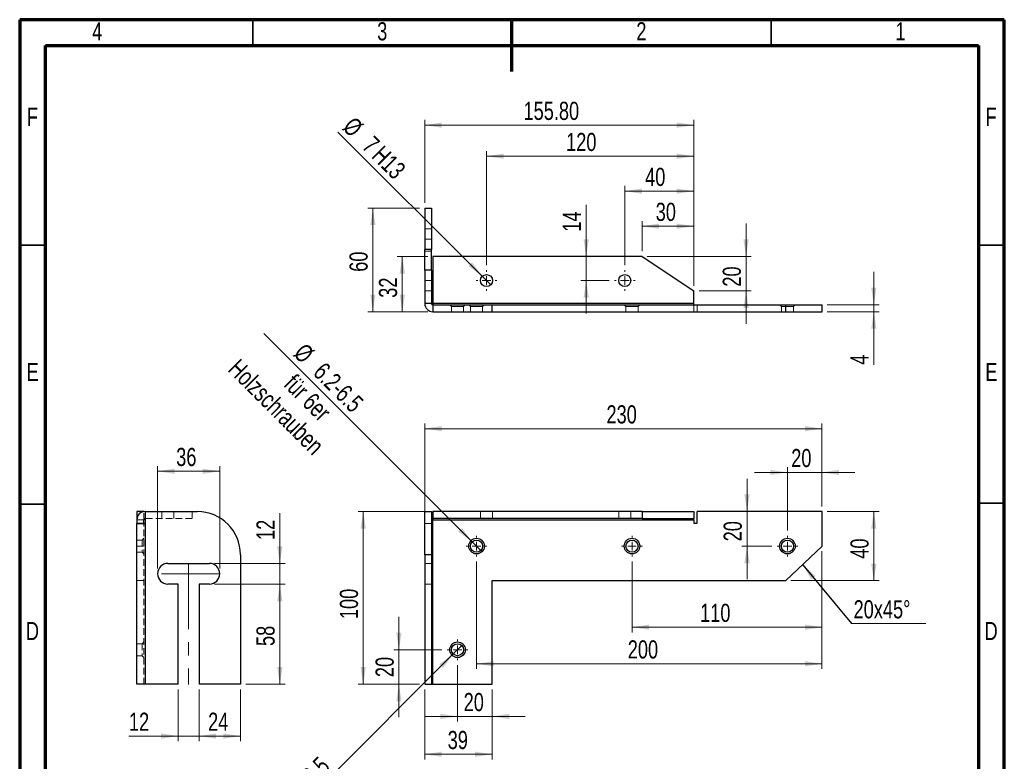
# Model space of a CAD drawing. Header units: millimetres. Extents: x 15 to 205, y 5 to 292.
# Tile 2 of 2: x 15 to 205, y 149 to 292. Entities that reach past the tile are written whole.
import ezdxf

# ---------------------------------------------------------------- set-up
doc = ezdxf.new("R2010")
doc.units = ezdxf.units.MM
doc.header["$PDSIZE"] = -1
doc.linetypes.add('CENTERX2', pattern=[20.32, 12.7, -2.54, 2.54, -2.54])
doc.linetypes.add('HIDDEN', pattern=[1.905, 1.27, -0.635])
doc.styles.add('SLDTEXTSTYLE0', font='TXT', dxfattribs={"width": 0.75})
doc.dimstyles.new('SLDDIMSTYLE0', dxfattribs={"dimtxt": 3.5, "dimasz": 3.302, "dimexe": 0, "dimexo": 0.0625, "dimgap": 0.875, "dimtad": 1, "dimlfac": 3, "dimrnd": 1e-09, "dimzin": 12, "dimdsep": 46, "dimtxsty": 'SLDTEXTSTYLE0', "dimsah": 1, "dimcen": 0.09, "dimadec": 0, "dimazin": 3, "dimtfac": 1, "dimtofl": 0, "dimtmove": 0, "dimatfit": 3, "dimfxl": 1, "dimfrac": 2, "dimtolj": 1, "dimtzin": 12, "dimarcsym": 0})
doc.dimstyles.new('SLDDIMSTYLE1', dxfattribs={"dimtxt": 3.5, "dimasz": 3.302, "dimexe": 0, "dimexo": 0.0625, "dimgap": 0.875, "dimtad": 1, "dimlfac": 3, "dimrnd": 1e-09, "dimzin": 12, "dimdsep": 46, "dimtxsty": 'SLDTEXTSTYLE0', "dimsah": 1, "dimcen": 0.09, "dimadec": 0, "dimazin": 3, "dimtfac": 1, "dimtmove": 0, "dimatfit": 0, "dimfxl": 1, "dimfrac": 2, "dimtolj": 1, "dimtzin": 12, "dimarcsym": 0})
doc.dimstyles.new('SLDDIMSTYLE2', dxfattribs={"dimtxt": 3.5, "dimasz": 3.302, "dimexe": 0, "dimexo": 0.0625, "dimgap": 0.875, "dimtad": 1, "dimlfac": 3, "dimrnd": 1e-09, "dimzin": 12, "dimdsep": 46, "dimtxsty": 'SLDTEXTSTYLE0', "dimblk1": 'NONE', "dimsah": 1, "dimcen": 0, "dimadec": 0, "dimazin": 3, "dimtfac": 1, "dimtmove": 0, "dimatfit": 3, "dimldrblk": 'NONE', "dimfxl": 1, "dimfrac": 2, "dimtolj": 1, "dimtzin": 12, "dimarcsym": 0})
doc.dimstyles.new('SLDDIMSTYLE3', dxfattribs={"dimtxt": 0.18, "dimasz": 3.302, "dimexe": 0, "dimexo": 0.0625, "dimgap": 0, "dimtad": 0, "dimtih": 1, "dimtoh": 1, "dimdec": 0, "dimrnd": 1e-09, "dimzin": 0, "dimdsep": 46, "dimtxsty": 'Standard', "dimsah": 1, "dimcen": 0.09, "dimadec": 0, "dimazin": 0, "dimtfac": 3.302, "dimtdec": 0, "dimtofl": 0, "dimtmove": 0, "dimatfit": 3, "dimfxl": 1, "dimfrac": 2, "dimtolj": 1, "dimtzin": 0, "dimarcsym": 0})
doc.dimstyles.new('SLDDIMSTYLE4', dxfattribs={"dimtxt": 3.5, "dimasz": 3.302, "dimexe": 0, "dimexo": 0.0625, "dimgap": 0.875, "dimtad": 1, "dimlfac": 3, "dimrnd": 1e-09, "dimzin": 4, "dimdsep": 46, "dimtxsty": 'SLDTEXTSTYLE0', "dimsah": 1, "dimcen": 0.09, "dimadec": 0, "dimazin": 1, "dimtfac": 1, "dimtofl": 0, "dimtmove": 0, "dimatfit": 3, "dimfxl": 1, "dimfrac": 2, "dimtolj": 1, "dimtzin": 12, "dimarcsym": 0})

# ---------------------------------------------------------------- blocks, each defined once
blk = doc.blocks.new('_D')
at = {"color": 7, "linetype": 'Continuous', "lineweight": 0}
for p, q in [((93.16, 189.73), (93.16, 214.06)), ((93.16, 213.06), (169.82, 213.06)), ((169.82, 198.06), (169.82, 214.06))]:
    blk.add_line(p, q, dxfattribs=at)
at = {"color": 7, "linetype": 'Continuous', "lineweight": 18}
for points in [[(93.16, 213.06), (96.46, 212.55), (96.46, 213.57)], [(169.82, 213.06), (166.52, 213.57), (166.52, 212.55)]]:
    blk.add_solid(points, dxfattribs=at)
at = {"color": 7, "linetype": 'Continuous', "lineweight": 18, "insert": (128.23, 217.57), "char_height": 3.5, "attachment_point": 1, "style": 'SLDTEXTSTYLE0'}
blk.add_mtext('230', dxfattribs=at)
blk = doc.blocks.new('_D_1')
at = {"color": 7, "linetype": 'Continuous', "lineweight": 0}
for p, q in [((93.74, 197.06), (80.29, 197.06)), ((81.29, 197.06), (81.29, 163.73)), ((92.16, 163.73), (80.29, 163.73))]:
    blk.add_line(p, q, dxfattribs=at)
at = {"color": 7, "linetype": 'Continuous', "lineweight": 18}
for points in [[(81.29, 197.06), (80.78, 193.76), (81.8, 193.76)], [(81.29, 163.73), (81.8, 167.03), (80.78, 167.03)]]:
    blk.add_solid(points, dxfattribs=at)
at = {"color": 7, "linetype": 'Continuous', "lineweight": 18, "insert": (76.78, 176.31), "char_height": 3.5, "attachment_point": 1, "rotation": 90, "style": 'SLDTEXTSTYLE0'}
blk.add_mtext('100', dxfattribs=at)
blk = doc.blocks.new('_D_2')
at = {"color": 7, "linetype": 'Continuous', "lineweight": 0}
for p, q in [((93.16, 162.73), (93.16, 149.21)), ((106.16, 162.73), (106.16, 149.21)), ((93.16, 150.21), (106.16, 150.21))]:
    blk.add_line(p, q, dxfattribs=at)
at = {"color": 7, "linetype": 'Continuous', "lineweight": 18}
for points in [[(93.16, 150.21), (96.46, 149.7), (96.46, 150.72)], [(106.16, 150.21), (102.85, 150.72), (102.85, 149.7)]]:
    blk.add_solid(points, dxfattribs=at)
at = {"color": 7, "linetype": 'Continuous', "lineweight": 18, "insert": (97.59, 154.72), "char_height": 3.5, "attachment_point": 1, "style": 'SLDTEXTSTYLE0'}
blk.add_mtext('39', dxfattribs=at)
blk = doc.blocks.new('_D_3')
at = {"color": 7, "linetype": 'Continuous', "lineweight": 0}
for p, q in [((170.82, 197.06), (180.82, 197.06)), ((179.82, 183.73), (179.82, 197.06)), ((163.82, 183.73), (180.82, 183.73))]:
    blk.add_line(p, q, dxfattribs=at)
at = {"color": 7, "linetype": 'Continuous', "lineweight": 18}
for points in [[(179.82, 197.06), (179.31, 193.76), (180.33, 193.76)], [(179.82, 183.73), (180.33, 187.03), (179.31, 187.03)]]:
    blk.add_solid(points, dxfattribs=at)
at = {"color": 7, "linetype": 'Continuous', "lineweight": 18, "insert": (175.31, 187.96), "char_height": 3.5, "attachment_point": 1, "rotation": 90, "style": 'SLDTEXTSTYLE0'}
blk.add_mtext('40', dxfattribs=at)
blk = doc.blocks.new('_D_4')
at = {"color": 7, "linetype": 'Continuous', "lineweight": 0}
for p, q in [((155.35, 197.06), (155.35, 203.41)), ((155.35, 190.39), (155.35, 197.06)), ((160.16, 190.39), (154.35, 190.39)), ((155.35, 190.39), (155.35, 184.04))]:
    blk.add_line(p, q, dxfattribs=at)
at = {"color": 7, "linetype": 'Continuous', "lineweight": 18}
for points in [[(155.35, 197.06), (155.86, 200.36), (154.84, 200.36)], [(155.35, 190.39), (154.84, 187.09), (155.86, 187.09)]]:
    blk.add_solid(points, dxfattribs=at)
at = {"color": 7, "linetype": 'Continuous', "lineweight": 18, "insert": (150.84, 191.31), "char_height": 3.5, "attachment_point": 1, "rotation": 90, "style": 'SLDTEXTSTYLE0'}
blk.add_mtext('20', dxfattribs=at)
blk = doc.blocks.new('_D_5')
at = {"color": 7, "linetype": 'Continuous', "lineweight": 0}
for p, q in [((169.82, 189.39), (169.82, 166.68)), ((103.16, 187.39), (103.16, 166.68)), ((103.16, 167.68), (169.82, 167.68))]:
    blk.add_line(p, q, dxfattribs=at)
at = {"color": 7, "linetype": 'Continuous', "lineweight": 18}
for points in [[(103.16, 167.68), (106.46, 167.18), (106.46, 168.19)], [(169.82, 167.68), (166.52, 168.19), (166.52, 167.18)]]:
    blk.add_solid(points, dxfattribs=at)
at = {"color": 7, "linetype": 'Continuous', "lineweight": 18, "insert": (132.34, 172.2), "char_height": 3.5, "attachment_point": 1, "style": 'SLDTEXTSTYLE0'}
blk.add_mtext('200', dxfattribs=at)
blk = doc.blocks.new('_D_6')
at = {"color": 7, "linetype": 'Continuous', "lineweight": 0}
for p, q in [((169.82, 189.39), (169.82, 173.75)), ((133.16, 187.39), (133.16, 173.75)), ((133.16, 174.75), (169.82, 174.75))]:
    blk.add_line(p, q, dxfattribs=at)
at = {"color": 7, "linetype": 'Continuous', "lineweight": 18}
for points in [[(133.16, 174.75), (136.46, 174.24), (136.46, 175.25)], [(169.82, 174.75), (166.52, 175.25), (166.52, 174.24)]]:
    blk.add_solid(points, dxfattribs=at)
at = {"color": 7, "linetype": 'Continuous', "lineweight": 18, "insert": (146.3, 179.26), "char_height": 3.5, "attachment_point": 1, "style": 'SLDTEXTSTYLE0'}
blk.add_mtext('110', dxfattribs=at)
blk = doc.blocks.new('_D_7')
at = {"color": 7, "linetype": 'Continuous', "lineweight": 0}
for p, q in [((163.16, 193.39), (163.16, 205.62)), ((169.82, 198.06), (169.82, 205.62)), ((163.16, 204.62), (156.81, 204.62)), ((163.16, 204.62), (169.82, 204.62)), ((169.82, 204.62), (176.17, 204.62))]:
    blk.add_line(p, q, dxfattribs=at)
at = {"color": 7, "linetype": 'Continuous', "lineweight": 18}
for points in [[(163.16, 204.62), (159.85, 205.13), (159.85, 204.12)], [(169.82, 204.62), (173.12, 204.12), (173.12, 205.13)]]:
    blk.add_solid(points, dxfattribs=at)
at = {"color": 7, "linetype": 'Continuous', "lineweight": 18, "insert": (163.88, 209.14), "char_height": 3.5, "attachment_point": 1, "style": 'SLDTEXTSTYLE0'}
blk.add_mtext('20', dxfattribs=at)
blk = doc.blocks.new('_D_8')
at = {"color": 7, "linetype": 'Continuous', "lineweight": 0}
for p, q in [((99.49, 167.39), (99.49, 156.53)), ((106.16, 162.73), (106.16, 156.53)), ((99.49, 157.53), (93.14, 157.53)), ((99.49, 157.53), (106.16, 157.53)), ((106.16, 157.53), (112.51, 157.53))]:
    blk.add_line(p, q, dxfattribs=at)
at = {"color": 7, "linetype": 'Continuous', "lineweight": 18}
for points in [[(99.49, 157.53), (96.19, 158.03), (96.19, 157.02)], [(106.16, 157.53), (109.46, 157.02), (109.46, 158.03)]]:
    blk.add_solid(points, dxfattribs=at)
at = {"color": 7, "linetype": 'Continuous', "lineweight": 18, "insert": (100.67, 162.04), "char_height": 3.5, "attachment_point": 1, "style": 'SLDTEXTSTYLE0'}
blk.add_mtext('20', dxfattribs=at)
blk = doc.blocks.new('_D_9')
at = {"color": 7, "linetype": 'Continuous', "lineweight": 0}
for p, q in [((88.18, 170.39), (88.18, 176.74)), ((96.49, 170.39), (87.18, 170.39)), ((88.18, 170.39), (88.18, 163.73)), ((92.16, 163.73), (87.18, 163.73)), ((88.18, 163.73), (88.18, 157.38))]:
    blk.add_line(p, q, dxfattribs=at)
at = {"color": 7, "linetype": 'Continuous', "lineweight": 18}
for points in [[(88.18, 170.39), (88.69, 173.7), (87.67, 173.7)], [(88.18, 163.73), (87.67, 160.43), (88.69, 160.43)]]:
    blk.add_solid(points, dxfattribs=at)
at = {"color": 7, "linetype": 'Continuous', "lineweight": 18, "insert": (83.67, 165.1), "char_height": 3.5, "attachment_point": 1, "rotation": 90, "style": 'SLDTEXTSTYLE0'}
blk.add_mtext('20', dxfattribs=at)
blk = doc.blocks.new('_D_10')
at = {"color": 7, "linetype": 'Continuous', "lineweight": 0}
for q in [(62.13, 231.42), (103.98, 189.57)]:
    blk.add_line((102.33, 191.22), q, dxfattribs=at)
at = {"color": 7, "linetype": 'Continuous', "lineweight": 18}
blk.add_solid([(102.33, 191.22), (100.36, 193.91), (99.64, 193.19)], dxfattribs=at)
at = {"color": 7, "linetype": 'Continuous', "lineweight": 18, "char_height": 3.5, "attachment_point": 1, "rotation": 315, "style": 'SLDTEXTSTYLE0'}
for s, insert in [('%%c', (70.12, 229.82)), ('Holzschrauben', (57.47, 226.76)), ('6.2-6.5', (73.89, 226.13)), ('für 6er', (68.22, 223.86))]:
    blk.add_mtext(s, dxfattribs=dict(at, insert=insert))
blk = doc.blocks.new('_None')
blk = doc.blocks.new('_D_11')
at = {"color": 7, "linetype": 'Continuous', "lineweight": 0}
for q in [(100.31, 171.22), (59.63, 130.53)]:
    blk.add_line((98.66, 169.57), q, dxfattribs=at)
at = {"color": 7, "linetype": 'Continuous', "lineweight": 18}
blk.add_solid([(98.66, 169.57), (95.97, 167.59), (96.69, 166.88)], dxfattribs=at)
at = {"color": 7, "linetype": 'Continuous', "lineweight": 18, "char_height": 3.5, "attachment_point": 1, "rotation": 45, "style": 'SLDTEXTSTYLE0'}
for s, insert in [('6.2-6.5', (64.92, 142.3)), ('Holzschrauben', (64.29, 125.87)), ('für 6er', (67.19, 136.63)), ('%%c', (61.23, 138.53))]:
    blk.add_mtext(s, dxfattribs=dict(at, insert=insert))
blk = doc.blocks.new('SW_NOTE_0_3')
at = {"color": 0, "linetype": 'Continuous', "lineweight": 0}
blk.add_line((14.34, 0), (0, 0), dxfattribs=at)
at = {"color": 0, "linetype": 'Continuous', "lineweight": 0, "insert": (0.42, 4.52), "char_height": 3.5, "attachment_point": 1, "style": 'SLDTEXTSTYLE0'}
blk.add_mtext('20x45°', dxfattribs=at)
blk = doc.blocks.new('SW_CENTERMARKSYMBOL_0')
at = {"color": 0, "linetype": 'Continuous', "lineweight": 18}
for p, q in [((0, 1.67), (0, 2)), ((-1.67, 0), (-2, 0)), ((0, 0), (-0.83, 0)), ((0, 0), (0, 0.83)), ((0, 0), (0, -0.83)), ((0, 0), (0.83, 0)), ((1.67, 0), (2, 0)), ((0, -1.67), (0, -2))]:
    blk.add_line(p, q, dxfattribs=at)
blk = doc.blocks.new('SW_CENTERMARKSYMBOL_1')
at = {"color": 0, "linetype": 'Continuous', "lineweight": 18}
for p, q in [((0, 1.67), (0, 2)), ((-1.67, 0), (-2, 0)), ((0, 0), (-0.83, 0)), ((0, 0), (0, 0.83)), ((0, 0), (0, -0.83)), ((0, 0), (0.83, 0)), ((1.67, 0), (2, 0)), ((0, -1.67), (0, -2))]:
    blk.add_line(p, q, dxfattribs=at)
blk = doc.blocks.new('SW_CENTERMARKSYMBOL_2')
at = {"color": 0, "linetype": 'Continuous', "lineweight": 18}
for p, q in [((0, 1.67), (0, 2)), ((-1.67, 0), (-2, 0)), ((0, 0), (-0.83, 0)), ((0, 0), (0, 0.83)), ((0, 0), (0, -0.83)), ((0, 0), (0.83, 0)), ((1.67, 0), (2, 0)), ((0, -1.67), (0, -2))]:
    blk.add_line(p, q, dxfattribs=at)
blk = doc.blocks.new('SW_CENTERMARKSYMBOL_3')
at = {"color": 0, "linetype": 'Continuous', "lineweight": 18}
for p, q in [((0, 1.67), (0, 2)), ((-1.67, 0), (-2, 0)), ((0, 0), (-0.83, 0)), ((0, 0), (0, 0.83)), ((0, 0), (0, -0.83)), ((0, 0), (0.83, 0)), ((1.67, 0), (2, 0)), ((0, -1.67), (0, -2))]:
    blk.add_line(p, q, dxfattribs=at)
blk = doc.blocks.new('_D_12')
at = {"color": 7, "linetype": 'Continuous', "lineweight": 0}
for p, q in [((124.31, 246.31), (124.31, 256.26)), ((124.31, 241.64), (124.31, 246.31)), ((128.76, 241.64), (123.31, 241.64)), ((124.31, 241.64), (124.31, 235.29))]:
    blk.add_line(p, q, dxfattribs=at)
at = {"color": 7, "linetype": 'Continuous', "lineweight": 18}
for points in [[(124.31, 246.31), (124.82, 249.61), (123.81, 249.61)], [(124.31, 241.64), (123.81, 238.34), (124.82, 238.34)]]:
    blk.add_solid(points, dxfattribs=at)
at = {"color": 7, "linetype": 'Continuous', "lineweight": 18, "insert": (119.8, 251.09), "char_height": 3.5, "attachment_point": 1, "rotation": 90, "style": 'SLDTEXTSTYLE0'}
blk.add_mtext('14', dxfattribs=at)
blk = doc.blocks.new('_D_13')
at = {"color": 7, "linetype": 'Continuous', "lineweight": 0}
for p, q in [((131.76, 244.64), (131.76, 259.9)), ((131.76, 258.9), (145.09, 258.9)), ((145.09, 240.64), (145.09, 259.9))]:
    blk.add_line(p, q, dxfattribs=at)
at = {"color": 7, "linetype": 'Continuous', "lineweight": 18}
for points in [[(131.76, 258.9), (135.06, 258.39), (135.06, 259.41)], [(145.09, 258.9), (141.79, 259.41), (141.79, 258.39)]]:
    blk.add_solid(points, dxfattribs=at)
at = {"color": 7, "linetype": 'Continuous', "lineweight": 18, "insert": (135.69, 263.41), "char_height": 3.5, "attachment_point": 1, "style": 'SLDTEXTSTYLE0'}
blk.add_mtext('40', dxfattribs=at)
blk = doc.blocks.new('_D_14')
at = {"color": 7, "linetype": 'Continuous', "lineweight": 0}
for p, q in [((105.09, 244.64), (105.09, 266.64)), ((145.09, 240.64), (145.09, 266.64)), ((105.09, 265.64), (145.09, 265.64))]:
    blk.add_line(p, q, dxfattribs=at)
at = {"color": 7, "linetype": 'Continuous', "lineweight": 18}
for points in [[(105.09, 265.64), (108.39, 265.13), (108.39, 266.15)], [(145.09, 265.64), (141.79, 266.15), (141.79, 265.13)]]:
    blk.add_solid(points, dxfattribs=at)
at = {"color": 7, "linetype": 'Continuous', "lineweight": 18, "insert": (120.44, 270.15), "char_height": 3.5, "attachment_point": 1, "style": 'SLDTEXTSTYLE0'}
blk.add_mtext('120', dxfattribs=at)
blk = doc.blocks.new('_D_15')
at = {"color": 7, "linetype": 'Continuous', "lineweight": 0}
for p, q in [((135.09, 247.31), (135.09, 253.14)), ((145.09, 240.64), (145.09, 253.14)), ((135.09, 252.14), (145.09, 252.14))]:
    blk.add_line(p, q, dxfattribs=at)
at = {"color": 7, "linetype": 'Continuous', "lineweight": 18}
for points in [[(135.09, 252.14), (138.39, 251.64), (138.39, 252.65)], [(145.09, 252.14), (141.79, 252.65), (141.79, 251.64)]]:
    blk.add_solid(points, dxfattribs=at)
at = {"color": 7, "linetype": 'Continuous', "lineweight": 18, "insert": (137.73, 256.66), "char_height": 3.5, "attachment_point": 1, "style": 'SLDTEXTSTYLE0'}
blk.add_mtext('30', dxfattribs=at)
blk = doc.blocks.new('_D_16')
at = {"color": 7, "linetype": 'Continuous', "lineweight": 0}
for p, q in [((155.17, 246.31), (155.17, 252.66)), ((136.09, 246.31), (156.17, 246.31)), ((155.17, 246.31), (155.17, 239.64)), ((146.09, 239.64), (156.17, 239.64)), ((155.17, 239.64), (155.17, 233.29))]:
    blk.add_line(p, q, dxfattribs=at)
at = {"color": 7, "linetype": 'Continuous', "lineweight": 18}
for points in [[(155.17, 246.31), (155.68, 249.61), (154.66, 249.61)], [(155.17, 239.64), (154.66, 236.34), (155.68, 236.34)]]:
    blk.add_solid(points, dxfattribs=at)
at = {"color": 7, "linetype": 'Continuous', "lineweight": 18, "insert": (150.66, 240.47), "char_height": 3.5, "attachment_point": 1, "rotation": 90, "style": 'SLDTEXTSTYLE0'}
blk.add_mtext('20', dxfattribs=at)
blk = doc.blocks.new('_D_17')
at = {"color": 7, "linetype": 'Continuous', "lineweight": 0}
for p, q in [((93.74, 246.31), (87.83, 246.31)), ((88.83, 246.31), (88.83, 235.64)), ((93.74, 235.64), (87.83, 235.64))]:
    blk.add_line(p, q, dxfattribs=at)
at = {"color": 7, "linetype": 'Continuous', "lineweight": 18}
for points in [[(88.83, 246.31), (88.32, 243.01), (89.34, 243.01)], [(88.83, 235.64), (89.34, 238.94), (88.32, 238.94)]]:
    blk.add_solid(points, dxfattribs=at)
at = {"color": 7, "linetype": 'Continuous', "lineweight": 18, "insert": (84.32, 238.32), "char_height": 3.5, "attachment_point": 1, "rotation": 90, "style": 'SLDTEXTSTYLE0'}
blk.add_mtext('32', dxfattribs=at)
blk = doc.blocks.new('_D_18')
at = {"color": 7, "linetype": 'Continuous', "lineweight": 0}
for p, q in [((179.82, 236.97), (179.82, 243.32)), ((170.82, 236.97), (180.82, 236.97)), ((170.82, 235.64), (180.82, 235.64)), ((179.82, 235.64), (179.82, 236.97)), ((179.82, 235.64), (179.82, 225.41))]:
    blk.add_line(p, q, dxfattribs=at)
at = {"color": 7, "linetype": 'Continuous', "lineweight": 18}
for points in [[(179.82, 236.97), (180.33, 240.28), (179.31, 240.28)], [(179.82, 235.64), (179.31, 232.34), (180.33, 232.34)]]:
    blk.add_solid(points, dxfattribs=at)
at = {"color": 7, "linetype": 'Continuous', "lineweight": 18, "insert": (175.31, 225.41), "char_height": 3.5, "attachment_point": 1, "rotation": 90, "style": 'SLDTEXTSTYLE0'}
blk.add_mtext('4', dxfattribs=at)
blk = doc.blocks.new('_D_19')
at = {"color": 7, "linetype": 'Continuous', "lineweight": 0}
for p, q in [((92.16, 255.64), (82.16, 255.64)), ((83.16, 255.64), (83.16, 235.64)), ((93.74, 235.64), (82.16, 235.64))]:
    blk.add_line(p, q, dxfattribs=at)
at = {"color": 7, "linetype": 'Continuous', "lineweight": 18}
for points in [[(83.16, 255.64), (82.65, 252.34), (83.66, 252.34)], [(83.16, 235.64), (83.66, 238.94), (82.65, 238.94)]]:
    blk.add_solid(points, dxfattribs=at)
at = {"color": 7, "linetype": 'Continuous', "lineweight": 18, "insert": (78.64, 243.34), "char_height": 3.5, "attachment_point": 1, "rotation": 90, "style": 'SLDTEXTSTYLE0'}
blk.add_mtext('60', dxfattribs=at)
blk = doc.blocks.new('_D_20')
at = {"color": 7, "linetype": 'Continuous', "lineweight": 0}
for q in [(76.41, 270.32), (105.91, 240.82)]:
    blk.add_line((104.26, 242.47), q, dxfattribs=at)
at = {"color": 7, "linetype": 'Continuous', "lineweight": 18}
blk.add_solid([(104.26, 242.47), (102.29, 245.16), (101.57, 244.44)], dxfattribs=at)
at = {"color": 7, "linetype": 'Continuous', "lineweight": 18, "char_height": 3.5, "attachment_point": 1, "rotation": 315, "style": 'SLDTEXTSTYLE0'}
for s, insert in [('%%c', (79.59, 273.5)), ('7', (83.36, 269.81)), ('H13', (85.19, 267.98))]:
    blk.add_mtext(s, dxfattribs=dict(at, insert=insert))
blk = doc.blocks.new('_D_21')
at = {"color": 7, "linetype": 'Continuous', "lineweight": 0}
for p, q in [((93.16, 256.64), (93.16, 272.64)), ((145.09, 240.64), (145.09, 272.64)), ((93.16, 271.64), (145.09, 271.64))]:
    blk.add_line(p, q, dxfattribs=at)
at = {"color": 7, "linetype": 'Continuous', "lineweight": 18}
for points in [[(93.16, 271.64), (96.46, 271.13), (96.46, 272.15)], [(145.09, 271.64), (141.79, 272.15), (141.79, 271.13)]]:
    blk.add_solid(points, dxfattribs=at)
at = {"color": 7, "linetype": 'Continuous', "lineweight": 18, "insert": (112.22, 276.15), "char_height": 3.5, "attachment_point": 1, "style": 'SLDTEXTSTYLE0'}
blk.add_mtext('155.80', dxfattribs=at)
blk = doc.blocks.new('SW_CENTERMARKSYMBOL_4')
at = {"color": 0, "linetype": 'Continuous', "lineweight": 18}
for p, q in [((0, 1.67), (0, 2)), ((-1.67, 0), (-2, 0)), ((0, 0), (-0.83, 0)), ((0, 0), (0, 0.83)), ((0, 0), (0, -0.83)), ((0, 0), (0.83, 0)), ((1.67, 0), (2, 0)), ((0, -1.67), (0, -2))]:
    blk.add_line(p, q, dxfattribs=at)
blk = doc.blocks.new('SW_CENTERMARKSYMBOL_5')
at = {"color": 0, "linetype": 'Continuous', "lineweight": 18}
for p, q in [((0, 1.67), (0, 2)), ((-1.67, 0), (-2, 0)), ((0, 0), (-0.83, 0)), ((0, 0), (0, 0.83)), ((0, 0), (0, -0.83)), ((0, 0), (0.83, 0)), ((1.67, 0), (2, 0)), ((0, -1.67), (0, -2))]:
    blk.add_line(p, q, dxfattribs=at)
blk = doc.blocks.new('_D_22')
at = {"color": 7, "linetype": 'Continuous', "lineweight": 0}
for p, q in [((41.61, 186.06), (41.61, 205.84)), ((53.61, 186.06), (53.61, 205.84)), ((41.61, 204.84), (53.61, 204.84))]:
    blk.add_line(p, q, dxfattribs=at)
at = {"color": 7, "linetype": 'Continuous', "lineweight": 18}
for points in [[(41.61, 204.84), (44.91, 204.33), (44.91, 205.34)], [(53.61, 204.84), (50.3, 205.34), (50.3, 204.33)]]:
    blk.add_solid(points, dxfattribs=at)
at = {"color": 7, "linetype": 'Continuous', "lineweight": 18, "insert": (45.2, 209.35), "char_height": 3.5, "attachment_point": 1, "style": 'SLDTEXTSTYLE0'}
blk.add_mtext('36', dxfattribs=at)
blk = doc.blocks.new('_D_23')
at = {"color": 7, "linetype": 'Continuous', "lineweight": 0}
for p, q in [((45.61, 162.73), (45.61, 152.73)), ((49.61, 162.73), (49.61, 152.73)), ((45.61, 153.73), (36.08, 153.73)), ((45.61, 153.73), (49.61, 153.73)), ((49.61, 153.73), (55.96, 153.73))]:
    blk.add_line(p, q, dxfattribs=at)
at = {"color": 7, "linetype": 'Continuous', "lineweight": 18}
for points in [[(45.61, 153.73), (42.3, 154.24), (42.3, 153.22)], [(49.61, 153.73), (52.91, 153.22), (52.91, 154.24)]]:
    blk.add_solid(points, dxfattribs=at)
at = {"color": 7, "linetype": 'Continuous', "lineweight": 18, "insert": (36.08, 158.24), "char_height": 3.5, "attachment_point": 1, "style": 'SLDTEXTSTYLE0'}
blk.add_mtext('12', dxfattribs=at)
blk = doc.blocks.new('_D_24')
at = {"color": 7, "linetype": 'Continuous', "lineweight": 0}
for p, q in [((49.61, 162.73), (49.61, 152.73)), ((57.61, 162.73), (57.61, 152.73)), ((49.61, 153.73), (57.61, 153.73))]:
    blk.add_line(p, q, dxfattribs=at)
at = {"color": 7, "linetype": 'Continuous', "lineweight": 18}
for points in [[(49.61, 153.73), (52.91, 153.22), (52.91, 154.24)], [(57.61, 153.73), (54.3, 154.24), (54.3, 153.22)]]:
    blk.add_solid(points, dxfattribs=at)
at = {"color": 7, "linetype": 'Continuous', "lineweight": 18, "insert": (51.36, 158.24), "char_height": 3.5, "attachment_point": 1, "style": 'SLDTEXTSTYLE0'}
blk.add_mtext('24', dxfattribs=at)
blk = doc.blocks.new('_D_25')
at = {"color": 7, "linetype": 'Continuous', "lineweight": 0}
for p, q in [((52.61, 183.06), (66.2, 183.06)), ((65.2, 183.06), (65.2, 163.73)), ((58.61, 163.73), (66.2, 163.73))]:
    blk.add_line(p, q, dxfattribs=at)
at = {"color": 7, "linetype": 'Continuous', "lineweight": 18}
for points in [[(65.2, 183.06), (64.69, 179.76), (65.71, 179.76)], [(65.2, 163.73), (65.71, 167.03), (64.69, 167.03)]]:
    blk.add_solid(points, dxfattribs=at)
at = {"color": 7, "linetype": 'Continuous', "lineweight": 18, "insert": (60.69, 171.11), "char_height": 3.5, "attachment_point": 1, "rotation": 90, "style": 'SLDTEXTSTYLE0'}
blk.add_mtext('58', dxfattribs=at)
blk = doc.blocks.new('_D_26')
at = {"color": 7, "linetype": 'Continuous', "lineweight": 0}
for p, q in [((65.2, 187.06), (65.2, 196.75)), ((52.61, 187.06), (66.2, 187.06)), ((65.2, 187.06), (65.2, 183.06)), ((52.61, 183.06), (66.2, 183.06)), ((65.2, 183.06), (65.2, 176.71))]:
    blk.add_line(p, q, dxfattribs=at)
at = {"color": 7, "linetype": 'Continuous', "lineweight": 18}
for points in [[(65.2, 187.06), (65.71, 190.36), (64.69, 190.36)], [(65.2, 183.06), (64.69, 179.76), (65.71, 179.76)]]:
    blk.add_solid(points, dxfattribs=at)
at = {"color": 7, "linetype": 'Continuous', "lineweight": 18, "insert": (60.69, 191.58), "char_height": 3.5, "attachment_point": 1, "rotation": 90, "style": 'SLDTEXTSTYLE0'}
blk.add_mtext('12', dxfattribs=at)

msp = doc.modelspace()

# ---------------------------------------------------------------- linework, layer by layer
at = {"color": 7, "linetype": 'Continuous', "lineweight": 70}
for p, q in [((205, 292), (15, 292)), ((15, 292), (15, 5)), ((110, 282), (110, 292)), ((205, 5), (205, 292)), ((20, 287), (200, 287)), ((20, 10), (20, 287)), ((200, 287), (200, 10))]:
    msp.add_line(p, q, dxfattribs=at)
at = {"color": 7, "linetype": 'Continuous', "lineweight": 35}
for p, q in [((60, 287), (60, 292)), ((160, 287), (160, 292)), ((20, 248.5), (15, 248.5)), ((200, 248.5), (205, 248.5)), ((20, 198.5), (15, 198.5)), ((200, 198.6509), (205, 198.6509))]:
    msp.add_line(p, q, dxfattribs=at)
at = {"color": 7, "linetype": 'Continuous', "lineweight": 25}
for p, q in [((93.1563, 255.6406), (94.4897, 255.6406)), ((93.1563, 255.6406), (93.1563, 247.6406)), ((94.4897, 255.6406), (94.4897, 247.6406)), ((94.4897, 247.6406), (93.1563, 247.6406)), ((93.1563, 243.6406), (93.1563, 247.6406)), ((94.4897, 243.6406), (94.4897, 247.6406)), ((94.7352, 246.3072), (94.7352, 237.3072)), ((135.0897, 246.3072), (94.7352, 246.3072)), ((135.0897, 246.3072), (145.0897, 239.6406)), ((93.1563, 243.6406), (93.1563, 237.2194)), ((94.4897, 243.6406), (93.1563, 243.6406)), ((94.4897, 243.6406), (94.4897, 237.2194)), ((145.0897, 237.2194), (145.0897, 239.6406)), ((94.4897, 237.2194), (93.1563, 237.2194)), ((94.7352, 237.3072), (94.7363, 237.3072)), ((94.7352, 236.9739), (94.7352, 235.6406)), ((94.7352, 236.9739), (106.1563, 236.9739)), ((94.7352, 235.6406), (106.1563, 235.6406)), ((94.7363, 237.3072), (94.7363, 237.2194)), ((145.0897, 237.2194), (94.7363, 237.2194)), ((94.7363, 237.2194), (94.7363, 236.9739)), ((106.1563, 235.6406), (106.1563, 236.9739)), ((106.1563, 236.9739), (162.823, 236.9739)), ((106.1563, 235.6406), (162.823, 235.6406)), ((145.0897, 236.9739), (145.0897, 237.2194)), ((162.823, 235.6406), (162.823, 236.9739)), ((162.823, 236.9739), (169.823, 236.9739)), ((162.823, 235.6406), (169.823, 235.6406)), ((169.823, 235.6406), (169.823, 236.9739)), ((38.9384, 197.0609), (37.6051, 197.0609)), ((37.6051, 197.0609), (37.6051, 195.4821)), ((38.9384, 197.0417), (38.9384, 197.0609)), ((39.2717, 197.0609), (39.1839, 197.0609)), ((39.2717, 195.7276), (39.1839, 195.7276)), ((39.2717, 197.0609), (49.2717, 197.0609)), ((39.2717, 194.7276), (39.2717, 197.0609)), ((93.1563, 197.0609), (94.4897, 197.0609)), ((93.1563, 188.7276), (93.1563, 197.0609)), ((94.4897, 197.0609), (94.4897, 188.7276)), ((94.7352, 197.0609), (94.7352, 195.7276)), ((135.0897, 197.0609), (94.7352, 197.0609)), ((135.0897, 195.7276), (94.7352, 195.7276)), ((94.7363, 195.7276), (94.7363, 195.4821)), ((135.0897, 197.0609), (135.0897, 195.7276)), ((135.0897, 197.0609), (145.0897, 197.0609)), ((135.0897, 195.7276), (145.0897, 195.7276)), ((145.0897, 197.0609), (145.0897, 195.7276)), ((145.0897, 195.4821), (145.0897, 195.7276)), ((145.7563, 194.8154), (145.7563, 197.0609)), ((169.823, 197.0609), (145.7563, 197.0609)), ((169.823, 190.3943), (169.823, 197.0609)), ((37.6051, 195.4821), (37.6051, 194.7276)), ((37.6051, 163.7276), (37.6051, 194.7276)), ((37.6051, 194.7276), (39.1839, 194.7276)), ((38.9384, 194.7276), (38.9384, 195.4821)), ((39.1839, 194.7276), (39.1839, 163.7276)), ((39.1839, 194.7276), (39.2717, 194.7276)), ((94.7352, 194.7276), (94.4897, 194.7276)), ((94.7352, 163.7276), (94.7352, 194.7276)), ((94.7352, 194.7276), (94.7363, 194.7276)), ((94.7363, 195.4821), (145.0897, 195.4821)), ((94.7363, 194.7276), (94.7363, 195.4821)), ((145.0897, 195.4821), (145.0897, 194.8154)), ((145.0897, 194.8154), (145.7563, 194.8154)), ((162.823, 183.7276), (169.823, 190.3943)), ((57.6051, 188.7276), (57.6051, 163.7276)), ((94.4897, 188.7276), (93.1563, 188.7276)), ((93.1563, 188.7276), (93.1563, 163.7276)), ((94.4897, 188.7276), (94.4897, 163.7276)), ((43.6051, 187.0609), (51.6051, 187.0609)), ((45.6051, 183.0609), (43.6051, 183.0609)), ((45.6051, 163.7276), (45.6051, 183.0609)), ((49.6051, 183.0609), (49.6051, 163.7276)), ((51.6051, 183.0609), (49.6051, 183.0609)), ((106.1563, 183.7276), (162.823, 183.7276)), ((106.1563, 163.7276), (106.1563, 183.7276)), ((39.1839, 163.7276), (37.6051, 163.7276)), ((45.6051, 163.7276), (39.1839, 163.7276)), ((57.6051, 163.7276), (49.6051, 163.7276)), ((93.1563, 163.7276), (94.4897, 163.7276)), ((94.4897, 163.7276), (94.7352, 163.7276)), ((94.7352, 163.7276), (106.1563, 163.7276))]:
    msp.add_line(p, q, dxfattribs=at)
at = {"color": 7, "linetype": 'HIDDEN', "lineweight": 18}
for p, q in [((94.4897, 251.6406), (93.1563, 251.6406)), ((94.4897, 249.6406), (93.1563, 249.6406)), ((93.1563, 247.3072), (94.4897, 247.3072)), ((94.4897, 241.6406), (93.1563, 241.6406)), ((93.1563, 239.6406), (94.4897, 239.6406)), ((94.4897, 237.3072), (93.1563, 237.3072)), ((94.7363, 235.6406), (94.7363, 236.9739)), ((97.9897, 236.9739), (98.323, 236.6406)), ((98.323, 236.6406), (99.4897, 236.6406)), ((98.323, 236.6406), (98.323, 235.6406)), ((99.4897, 236.6406), (100.6563, 236.6406)), ((100.6563, 236.6406), (100.9897, 236.9739)), ((100.6563, 235.6406), (100.6563, 236.6406)), ((101.6563, 236.9739), (101.9897, 236.6406)), ((101.9897, 236.6406), (103.1563, 236.6406)), ((101.9897, 236.6406), (101.9897, 235.6406)), ((103.1563, 236.6406), (104.323, 236.6406)), ((104.323, 236.6406), (104.6563, 236.9739)), ((104.323, 235.6406), (104.323, 236.6406)), ((131.6563, 236.9739), (131.9897, 236.6406)), ((131.9897, 236.6406), (133.1563, 236.6406)), ((131.9897, 236.6406), (131.9897, 235.6406)), ((133.1563, 236.6406), (134.323, 236.6406)), ((134.323, 236.6406), (134.6563, 236.9739)), ((134.323, 235.6406), (134.323, 236.6406)), ((145.0897, 236.9739), (145.0897, 235.6406)), ((145.7563, 236.9739), (145.7563, 235.6406)), ((161.6563, 236.9739), (161.9897, 236.6406)), ((161.9897, 236.6406), (163.1563, 236.6406)), ((161.9897, 236.6406), (161.9897, 235.6406)), ((163.1563, 236.6406), (164.323, 236.6406)), ((164.323, 236.6406), (164.6563, 236.9739)), ((164.323, 235.6406), (164.323, 236.6406)), ((38.9384, 195.4821), (38.9384, 197.0417)), ((39.1839, 195.7276), (39.1839, 197.0609)), ((48.2717, 195.7276), (39.2717, 195.7276)), ((41.6051, 197.0609), (41.6051, 195.7276)), ((42.4384, 197.0609), (42.4384, 195.7276)), ((44.7717, 195.7276), (44.7717, 197.0609)), ((48.2717, 197.0609), (48.2717, 195.7276)), ((94.7363, 195.7276), (94.7363, 197.0609)), ((103.923, 197.0609), (103.923, 195.7276)), ((106.2563, 195.7276), (106.2563, 197.0609)), ((130.5897, 197.0609), (130.5897, 195.7276)), ((132.923, 195.7276), (132.923, 197.0609)), ((38.9384, 195.4821), (37.6051, 195.4821)), ((38.9384, 194.8154), (37.6051, 194.8154)), ((38.9384, 163.7276), (38.9384, 194.7276)), ((94.4897, 194.7276), (93.1563, 194.7276)), ((38.6051, 191.5609), (37.6051, 191.5609)), ((37.6051, 190.3943), (38.9384, 190.3943)), ((38.9384, 191.8943), (38.6051, 191.5609)), ((38.6051, 191.5609), (38.6051, 189.2276)), ((37.6051, 189.2276), (38.6051, 189.2276)), ((38.6051, 189.2276), (38.9384, 188.8943)), ((94.4897, 187.0609), (93.1563, 187.0609)), ((37.6051, 183.7276), (38.9384, 183.7276)), ((94.4897, 183.0609), (93.1563, 183.0609)), ((38.6051, 171.5609), (37.6051, 171.5609)), ((38.9384, 171.8943), (38.6051, 171.5609)), ((38.6051, 171.5609), (38.6051, 169.2276)), ((37.6051, 169.2276), (38.6051, 169.2276)), ((38.6051, 169.2276), (38.9384, 168.8943))]:
    msp.add_line(p, q, dxfattribs=at)
at = {"color": 7, "linetype": 'CENTERX2', "lineweight": 18}
for p, q in [((47.6051, 187.0609), (47.6051, 163.678)), ((42.3615, 185.0609), (53.6051, 185.0609))]:
    msp.add_line(p, q, dxfattribs=at)
at = {"color": 7, "linetype": 'Continuous', "lineweight": 25}
for centre, radius in [((105.0897, 241.6406), 1.1667), ((131.7563, 241.6406), 1.1667), ((103.1563, 190.3943), 1.5), ((103.1563, 190.3943), 1.1667), ((133.1563, 190.3943), 1.5), ((133.1563, 190.3943), 1.1667), ((163.1563, 190.3943), 1.5), ((163.1563, 190.3943), 1.1667), ((99.4897, 170.3943), 1.5), ((99.4897, 170.3943), 1.1667)]:
    msp.add_circle(centre, radius, dxfattribs=at)
for centre, radius, start, end in [((94.7352, 237.2194), 1.5789, 180, 270), ((94.7352, 237.2194), 0.2455, 180, 270), ((39.1839, 195.4821), 1.5789, 90, 180), ((39.1839, 195.4821), 0.2455, 90, 180), ((49.2717, 188.7276), 8.3333, 0, 90), ((43.6051, 185.0609), 2, 90, 270), ((51.6051, 185.0609), 2, 270, 90)]:
    msp.add_arc(centre, radius, start, end, dxfattribs=at)
at = {"color": 7, "linetype": 'Continuous', "lineweight": 0}
for p in [(41.6051, 185.0609), (53.6051, 185.0609)]:
    msp.add_point(p, dxfattribs=at)

# ---------------------------------------------------------------- block references
for name, p in [('SW_CENTERMARKSYMBOL_4', (105.0897, 241.6406)), ('SW_CENTERMARKSYMBOL_5', (131.7563, 241.6406)), ('SW_CENTERMARKSYMBOL_2', (103.1563, 190.3943)), ('SW_CENTERMARKSYMBOL_1', (133.1563, 190.3943)), ('SW_CENTERMARKSYMBOL_0', (163.1563, 190.3943)), ('SW_NOTE_0_3', (175.4907, 175.4277)), ('SW_CENTERMARKSYMBOL_3', (99.4897, 170.3943))]:
    msp.add_blockref(name, p, dxfattribs=at)

# ---------------------------------------------------------------- texts
at = {"color": 7, "linetype": 'Continuous', "lineweight": 0, "char_height": 3.5, "attachment_point": 2, "style": 'SLDTEXTSTYLE0'}
for s, insert in [('4', (29.9648, 291.5088)), ('3', (84.9648, 291.5088)), ('2', (134.9648, 291.5088)), ('1', (184.9648, 291.5088)), ('F', (17.4635, 275.0088)), ('F', (202.4635, 275.0088)), ('E', (17.5061, 225.7588)), ('E', (202.5061, 225.7588)), ('D', (17.4599, 175.7588)), ('D', (202.4599, 175.7588))]:
    msp.add_mtext(s, dxfattribs=dict(at, insert=insert))

# ---------------------------------------------------------------- dimensions: what is measured, and where the dimension line sits
at = {"color": 7, "linetype": 'Continuous', "lineweight": 18}
for base, p1, p2, dimstyle, picture, middle in [((145.0897, 271.6406), (93.1563, 255.6406), (145.0897, 239.6406), 'SLDDIMSTYLE4', '_D_21', (119.3348, 271.6406)), ((145.0897, 265.6406), (105.0897, 243.6406), (145.0897, 239.6406), 'SLDDIMSTYLE0', '_D_14', (124.3142, 265.6406)), ((145.0897, 258.8997), (131.7563, 243.6406), (145.0897, 239.6406), 'SLDDIMSTYLE0', '_D_13', (138.2777, 258.8997)), ((145.0897, 252.1436), (135.0897, 246.3072), (145.0897, 239.6406), 'SLDDIMSTYLE0', '_D_15', (140.3197, 252.1436)), ((169.823, 213.0609), (93.1563, 188.7276), (169.823, 197.0609), 'SLDDIMSTYLE0', '_D', (132.1086, 213.0609)), ((53.6051, 204.8365), (41.6051, 185.0609), (53.6051, 185.0609), 'SLDDIMSTYLE0', '_D_22', (47.7904, 204.8365)), ((169.823, 204.6238), (163.1563, 192.3943), (169.823, 197.0609), 'SLDDIMSTYLE1', '_D_7', (166.4648, 204.6238)), ((169.823, 167.6841), (103.1563, 188.3943), (169.823, 190.3943), 'SLDDIMSTYLE0', '_D_5', (136.2147, 167.6841)), ((169.823, 174.7455), (133.1563, 188.3943), (169.823, 190.3943), 'SLDDIMSTYLE0', '_D_6', (150.1751, 174.7455)), ((106.1563, 157.5254), (99.4897, 168.3943), (106.1563, 163.7276), 'SLDDIMSTYLE1', '_D_8', (103.2566, 157.5254)), ((49.6051, 153.7276), (45.6051, 163.7276), (49.6051, 163.7276), 'SLDDIMSTYLE1', '_D_23', (38.6648, 153.7276)), ((57.6051, 153.7276), (49.6051, 163.7276), (57.6051, 163.7276), 'SLDDIMSTYLE0', '_D_24', (53.9435, 153.7276)), ((106.1563, 150.2106), (93.1563, 163.7276), (106.1563, 163.7276), 'SLDDIMSTYLE0', '_D_2', (100.1793, 150.2106))]:
    dim = msp.add_linear_dim(base=base, p1=p1, p2=p2, dimstyle=dimstyle, dxfattribs=at)
    dim.commit()
    dim.dimension.update_dxf_attribs({"geometry": picture, "text_midpoint": middle, "dimtype": 160})
dim = msp.add_diameter_dim_2p(p1=(105.9146, 240.8156), p2=(104.2647, 242.4655), text='<>H13', dimstyle='SLDDIMSTYLE2', dxfattribs=at)
dim.commit()
dim.dimension.update_dxf_attribs({"geometry": '_D_20', "text_midpoint": (82.0631, 264.6671), "dimtype": 163})
for base, p1, p2, dimstyle, picture, middle in [((124.3142, 246.3072), (129.7563, 241.6406), (135.0897, 246.3072), 'SLDDIMSTYLE1', '_D_12', (124.3142, 253.6776)), ((83.1563, 235.6406), (93.1563, 255.6406), (94.7352, 235.6406), 'SLDDIMSTYLE0', '_D_19', (83.1563, 245.9219)), ((155.1699, 239.6406), (135.0897, 246.3072), (145.0897, 239.6406), 'SLDDIMSTYLE1', '_D_16', (155.1699, 243.0556)), ((88.8313, 235.6406), (94.7352, 246.3072), (94.7352, 235.6406), 'SLDDIMSTYLE0', '_D_17', (88.8313, 240.9032)), ((179.823, 236.9739), (169.823, 235.6406), (169.823, 236.9739), 'SLDDIMSTYLE1', '_D_18', (179.823, 226.7044)), ((155.3493, 197.0609), (161.1563, 190.3943), (145.7563, 197.0609), 'SLDDIMSTYLE1', '_D_4', (155.3493, 193.8932)), ((65.202, 183.0609), (51.6051, 187.0609), (51.6051, 183.0609), 'SLDDIMSTYLE1', '_D_26', (65.202, 194.1623)), ((81.2929, 163.7276), (94.7352, 197.0609), (93.1563, 163.7276), 'SLDDIMSTYLE0', '_D_1', (81.2929, 180.1912)), ((179.823, 197.0609), (162.823, 183.7276), (169.823, 197.0609), 'SLDDIMSTYLE0', '_D_3', (179.823, 190.5421)), ((65.202, 163.7276), (51.6051, 183.0609), (57.6051, 163.7276), 'SLDDIMSTYLE0', '_D_25', (65.202, 173.6973)), ((88.1819, 163.7276), (97.4897, 170.3943), (93.1563, 163.7276), 'SLDDIMSTYLE1', '_D_9', (88.1819, 167.6841))]:
    dim = msp.add_linear_dim(base=base, p1=p1, p2=p2, angle=90, dimstyle=dimstyle, dxfattribs=at)
    dim.commit()
    dim.dimension.update_dxf_attribs({"geometry": picture, "text_midpoint": middle, "dimtype": 160})
for p1, p2, picture, middle in [((103.9813, 189.5693), (102.3314, 191.2192), '_D_10', (73.8484, 219.7023)), ((100.3146, 171.2192), (98.6647, 169.5693), '_D_11', (71.3462, 142.2508))]:
    dim = msp.add_diameter_dim_2p(p1=p1, p2=p2, dimstyle='SLDDIMSTYLE2', dxfattribs=at)
    dim.commit()
    dim.dimension.update_dxf_attribs({"geometry": picture, "text_midpoint": middle, "dimtype": 163})

# ---------------------------------------------------------------- leaders
at = {"color": 7, "linetype": 'Continuous', "lineweight": 0}
msp.add_leader([(166.0711, 186.821), (175.4907, 175.4277)], dimstyle='SLDDIMSTYLE3', dxfattribs=at)

doc.saveas('drawing.dxf')
